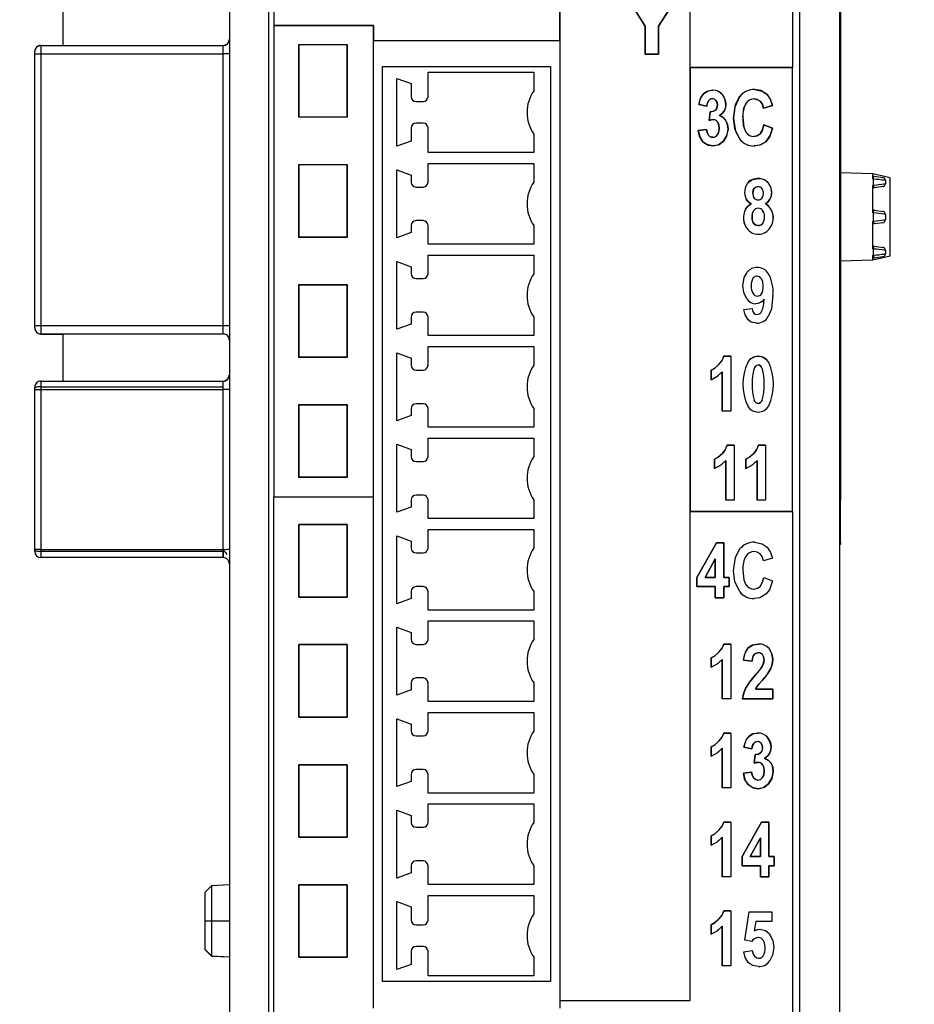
# Model space of a CAD drawing. Header units: millimetres. Extents: x 0 to 1397, y 0 to 1080.
# Tile 5 of 21: x 378 to 471, y 241 to 343. Entities that reach past the tile are written whole.
import ezdxf

# ---------------------------------------------------------------- set-up
doc = ezdxf.new("R2010")
doc.units = ezdxf.units.MM
doc.header["$LTSCALE"] = 5
doc.layers.add('DIMENSIONS', color=140, linetype='Continuous', lineweight=25)
doc.styles.add('SLDTEXTSTYLE0', font='TXT', dxfattribs={"width": 0.7})
doc.dimstyles.new('SLDDIMSTYLE0', dxfattribs={"dimtxt": 10.790039, "dimasz": 16.51, "dimexe": 0, "dimexo": 0.0625, "dimgap": 2.69751, "dimtad": 0, "dimtih": 1, "dimtoh": 1, "dimdec": 1, "dimlfac": 0.4, "dimrnd": 1e-09, "dimzin": 12, "dimdsep": 46, "dimtxsty": 'SLDTEXTSTYLE0', "dimsah": 1, "dimcen": 0.09, "dimadec": 0, "dimazin": 3, "dimtfac": 1, "dimtdec": 1, "dimtofl": 0, "dimtmove": 0, "dimatfit": 3, "dimfxl": 0, "dimfrac": 2, "dimtolj": 1, "dimtzin": 12, "dimarcsym": 0})

# ---------------------------------------------------------------- blocks, each defined once
blk = doc.blocks.new('_D')
at = {"layer": 'DIMENSIONS'}
for p, q in [((450.62, 476.33), (526.71, 476.33)), ((510.83, 476.33), (510.83, 361.16)), ((494.8, 341.59), (491.18, 341.59)), ((491.18, 341.59), (491.18, 324.44)), ((526.87, 341.59), (530.49, 341.59)), ((530.49, 341.59), (530.49, 324.44)), ((491.18, 324.44), (494.8, 324.44)), ((530.49, 324.44), (526.87, 324.44)), ((510.83, 206.85), (510.83, 322.03)), ((450.11, 206.85), (526.71, 206.85))]:
    blk.add_line(p, q, dxfattribs=at)
for points in [[(510.83, 476.33), (508.29, 459.82), (513.37, 459.82)], [(510.83, 206.85), (513.37, 223.36), (508.29, 223.36)]]:
    blk.add_solid(points, dxfattribs=at)
at = {"layer": 'DIMENSIONS', "char_height": 10.583, "attachment_point": 1, "style": 'SLDTEXTSTYLE0'}
for s, insert in [('107.8', (490.31, 357.65)), ('4.24', (494.8, 338.08))]:
    blk.add_mtext(s, dxfattribs=dict(at, insert=insert))
blk = doc.blocks.new('_D_1')
at = {"layer": 'DIMENSIONS'}
for p, q in [((400.43, 469.82), (318.66, 469.82)), ((334.53, 469.82), (334.53, 362.48)), ((318.5, 342.92), (314.88, 342.92)), ((314.88, 342.92), (314.88, 325.77)), ((350.57, 342.92), (354.19, 342.92)), ((354.19, 342.92), (354.19, 325.77)), ((314.88, 325.77), (318.5, 325.77)), ((354.19, 325.77), (350.57, 325.77)), ((334.53, 216.01), (334.53, 323.35)), ((400.43, 216.01), (318.66, 216.01))]:
    blk.add_line(p, q, dxfattribs=at)
for points in [[(334.53, 469.82), (331.99, 453.31), (337.07, 453.31)], [(334.53, 216.01), (337.07, 232.52), (331.99, 232.52)]]:
    blk.add_solid(points, dxfattribs=at)
at = {"layer": 'DIMENSIONS', "char_height": 10.583, "attachment_point": 1, "style": 'SLDTEXTSTYLE0'}
for s, insert in [('101.5', (314.01, 358.97)), ('4.00', (318.5, 339.41))]:
    blk.add_mtext(s, dxfattribs=dict(at, insert=insert))

msp = doc.modelspace()

# ---------------------------------------------------------------- linework, layer by layer
for p, q in [((403.46, 232.11), (403.46, 453.79)), ((458.73, 232.11), (458.73, 453.79)), ((399.35, 452.05), (399.35, 233.78)), ((462.85, 452.05), (462.85, 233.78)), ((433.73, 444.48), (433.73, 241.04)), ((447.32, 241.04), (447.32, 444.48)), ((462.97, 397.05), (462.97, 293.11)), ((447.32, 338.14), (447.32, 395.48)), ((457.96, 395.48), (457.96, 338.14)), ((403.99, 393.47), (403.99, 342.5)), ((442.64, 342.46), (440.09, 346.48)), ((440.09, 346.48), (442.64, 342.46)), ((446.59, 346.48), (444.03, 342.45)), ((444.03, 342.45), (446.59, 346.48)), ((382.07, 340.44), (382.07, 345.32)), ((433.73, 340.96), (433.73, 344.99)), ((403.99, 342.5), (414.35, 342.5)), ((403.99, 342.5), (403.99, 293.47)), ((414.35, 342.5), (403.99, 342.5)), ((414.35, 342.5), (414.35, 340.96)), ((414.35, 340.96), (414.35, 342.5)), ((442.64, 339.54), (442.64, 342.46)), ((442.64, 342.46), (442.64, 339.54)), ((444.03, 342.45), (444.03, 339.54)), ((444.03, 339.54), (444.03, 342.45)), ((379.72, 340.44), (379.72, 340.42)), ((379.72, 340.44), (398.72, 340.44)), ((379.72, 340.42), (379.72, 339.56)), ((379.72, 340.42), (398.72, 340.42)), ((398.72, 340.42), (398.72, 340.44)), ((398.72, 339.56), (398.72, 340.42)), ((406.59, 340.54), (411.63, 340.54)), ((406.59, 340.5), (406.59, 340.54)), ((406.59, 340.5), (406.59, 333)), ((411.63, 340.5), (406.59, 340.5)), ((406.59, 332.96), (406.59, 340.5)), ((411.63, 340.54), (411.63, 333)), ((411.63, 333), (411.63, 340.5)), ((414.35, 340.96), (433.73, 340.96)), ((414.35, 293.47), (414.35, 340.96)), ((379.1, 339.57), (379.1, 339.8)), ((379.1, 311.28), (379.1, 339.57)), ((379.72, 339.56), (379.72, 311.28)), ((379.72, 339.56), (398.72, 339.56)), ((398.72, 311.28), (398.72, 339.56)), ((444.03, 339.54), (442.64, 339.54)), ((442.64, 339.54), (444.03, 339.54)), ((415.28, 243), (415.28, 338.25)), ((415.28, 338.25), (432.78, 338.25)), ((432.78, 338.25), (432.78, 243)), ((420.03, 337.66), (431.03, 337.66)), ((420.03, 335.1), (420.03, 337.66)), ((431.03, 337.66), (431.03, 335.72)), ((447.32, 338.14), (457.96, 338.14)), ((447.32, 338.14), (447.32, 291.94)), ((457.96, 338.14), (447.32, 338.14)), ((457.96, 291.94), (457.96, 338.14)), ((416.78, 337.01), (418.28, 336.46)), ((416.78, 329.94), (416.78, 337.01)), ((418.28, 336.46), (418.28, 335.1)), ((418.78, 334.6), (419.53, 334.6)), ((449.04, 334.12), (448.21, 334.29)), ((448.21, 334.29), (449.04, 334.12)), ((455.88, 334.19), (454.95, 333.92)), ((454.95, 333.92), (455.88, 334.19)), ((449.3, 332.63), (449.39, 333.52)), ((449.39, 333.52), (449.3, 332.63)), ((406.59, 333), (411.63, 333)), ((411.63, 332.96), (406.59, 332.96)), ((411.63, 333), (411.63, 332.96)), ((419.53, 332.35), (418.78, 332.35)), ((454.98, 332.16), (455.89, 331.81)), ((455.89, 331.81), (454.98, 332.16)), ((418.28, 331.85), (418.28, 330.48)), ((420.03, 329.28), (420.03, 331.85)), ((431.03, 331.22), (431.03, 329.28)), ((448.15, 331.58), (449.01, 331.7)), ((449.01, 331.7), (448.15, 331.58)), ((418.28, 330.48), (416.78, 329.94)), ((431.03, 329.28), (420.03, 329.28)), ((406.59, 328.05), (411.63, 328.05)), ((406.59, 328), (406.59, 328.05)), ((406.59, 328), (406.59, 320.51)), ((411.63, 328), (406.59, 328)), ((406.59, 320.46), (406.59, 328)), ((411.63, 328.05), (411.63, 320.51)), ((411.63, 320.51), (411.63, 328)), ((420.03, 326.2), (420.03, 328.14)), ((420.03, 328.14), (431.03, 328.14)), ((431.03, 328.14), (431.03, 326.2)), ((416.78, 320.41), (416.78, 327.48)), ((416.78, 327.48), (418.28, 326.94)), ((418.28, 326.94), (418.28, 326.2)), ((466.31, 327.06), (462.97, 327.19)), ((466.31, 326.54), (466.31, 327.06)), ((468.14, 326.65), (466.31, 327.06)), ((466.39, 326.53), (466.31, 326.54)), ((466.31, 325.9), (466.39, 325.91)), ((466.31, 323.02), (466.31, 325.9)), ((466.39, 326.53), (466.43, 326.82)), ((466.39, 325.91), (466.39, 326.53)), ((466.39, 325.91), (466.43, 325.62)), ((466.49, 326.83), (467.37, 326.7)), ((467.64, 326.39), (467.59, 326.4)), ((467.64, 326.39), (467.64, 326.05)), ((468.14, 318.52), (468.14, 326.65)), ((418.78, 325.7), (419.53, 325.7)), ((466.49, 325.61), (466.43, 325.62)), ((467.37, 325.74), (466.49, 325.61)), ((466.39, 323), (466.31, 323.02)), ((466.39, 323), (466.43, 323.3)), ((466.39, 322.16), (466.39, 323)), ((466.49, 323.3), (467.37, 323.17)), ((467.64, 322.86), (467.59, 322.87)), ((467.64, 322.86), (467.64, 322.3)), ((419.53, 322.2), (418.78, 322.2)), ((466.31, 322.15), (466.39, 322.16)), ((466.31, 319.27), (466.31, 322.15)), ((466.39, 322.16), (466.43, 321.87)), ((466.49, 321.86), (466.43, 321.87)), ((467.37, 321.99), (466.49, 321.86)), ((418.28, 320.96), (416.78, 320.41)), ((418.28, 321.7), (418.28, 320.96)), ((420.03, 319.76), (420.03, 321.7)), ((431.03, 321.7), (431.03, 319.76)), ((406.59, 320.51), (411.63, 320.51)), ((411.63, 320.46), (406.59, 320.46)), ((431.03, 319.76), (420.03, 319.76)), ((466.39, 319.25), (466.31, 319.27)), ((466.39, 319.25), (466.43, 319.55)), ((466.39, 318.6), (466.39, 319.25)), ((466.49, 319.55), (467.37, 319.42)), ((467.64, 319.11), (467.59, 319.12)), ((467.64, 319.11), (467.64, 318.74)), ((416.78, 310.89), (416.78, 317.96)), ((416.78, 317.96), (418.28, 317.41)), ((420.03, 316.67), (420.03, 318.61)), ((420.03, 318.61), (431.03, 318.61)), ((431.03, 318.61), (431.03, 316.67)), ((466.31, 318.1), (462.97, 317.97)), ((466.31, 318.59), (466.39, 318.6)), ((466.31, 318.1), (466.31, 318.59)), ((468.14, 318.52), (466.31, 318.1)), ((466.39, 318.6), (466.43, 318.31)), ((466.49, 318.3), (466.43, 318.31)), ((467.37, 318.43), (466.49, 318.3)), ((418.28, 317.41), (418.28, 316.67)), ((418.78, 316.17), (419.53, 316.17)), ((406.59, 315.55), (411.63, 315.55)), ((406.59, 315.5), (406.59, 315.55)), ((406.59, 315.5), (406.59, 308.01)), ((411.63, 315.5), (406.59, 315.5)), ((406.59, 307.96), (406.59, 315.5)), ((411.63, 315.55), (411.63, 308.01)), ((411.63, 308.01), (411.63, 315.5)), ((419.53, 312.67), (418.78, 312.67)), ((452.9, 312.95), (453.76, 313.07)), ((452.9, 312.95), (453.76, 313.07)), ((418.28, 312.17), (418.28, 311.43)), ((420.03, 310.23), (420.03, 312.17)), ((431.03, 312.17), (431.03, 310.23)), ((379.1, 311.04), (379.1, 311.28)), ((379.72, 311.28), (379.72, 310.42)), ((379.72, 311.28), (398.72, 311.28)), ((398.72, 310.42), (398.72, 311.28)), ((418.28, 311.43), (416.78, 310.89)), ((379.72, 310.42), (398.72, 310.42)), ((379.72, 310.42), (379.72, 310.41)), ((379.72, 310.41), (398.72, 310.41)), ((379.72, 310.41), (379.72, 310.4)), ((379.72, 310.4), (382.07, 310.4)), ((382.07, 305.51), (382.07, 310.41)), ((398.72, 310.41), (398.72, 310.42)), ((431.03, 310.23), (420.03, 310.23)), ((420.03, 307.15), (420.03, 309.09)), ((420.03, 309.09), (431.03, 309.09)), ((431.03, 309.09), (431.03, 307.15)), ((406.59, 308.01), (411.63, 308.01)), ((411.63, 307.96), (406.59, 307.96)), ((411.63, 308.01), (411.63, 307.96)), ((416.78, 308.43), (418.28, 307.89)), ((416.78, 301.36), (416.78, 308.43)), ((418.28, 307.89), (418.28, 307.15)), ((451.54, 308.08), (450.82, 308.08)), ((450.82, 308.08), (451.54, 308.08)), ((451.54, 308.08), (451.54, 302.38)), ((451.54, 308.08), (451.54, 302.38)), ((418.78, 306.65), (419.53, 306.65)), ((449.5, 306.64), (449.5, 305.65)), ((449.5, 305.65), (449.5, 306.64)), ((450.65, 306.48), (450.65, 302.38)), ((450.65, 302.38), (450.65, 306.48)), ((379.72, 305.51), (379.72, 305.49)), ((379.72, 305.51), (398.72, 305.51)), ((379.72, 305.51), (379.72, 304.89)), ((379.72, 305.49), (379.72, 304.63)), ((379.72, 305.49), (398.72, 305.49)), ((398.72, 305.49), (398.72, 305.51)), ((398.72, 304.63), (398.72, 305.49)), ((379.1, 304.64), (379.1, 304.87)), ((379.1, 287.99), (379.1, 304.64)), ((379.1, 287.9), (379.1, 304.61)), ((379.72, 304.89), (379.72, 287.81)), ((379.72, 304.89), (398.72, 304.89)), ((379.72, 304.63), (379.72, 287.99)), ((379.72, 304.63), (398.72, 304.63)), ((398.72, 287.99), (398.72, 304.63)), ((406.59, 303.06), (411.63, 303.06)), ((406.59, 303), (406.59, 303.06)), ((406.59, 295.46), (406.59, 303)), ((411.63, 303), (406.59, 303)), ((406.59, 303), (406.59, 295.52)), ((411.63, 303.06), (411.63, 295.52)), ((411.63, 295.52), (411.63, 303)), ((418.28, 302.65), (418.28, 301.91)), ((419.53, 303.15), (418.78, 303.15)), ((420.03, 300.71), (420.03, 302.65)), ((431.03, 302.65), (431.03, 300.71)), ((451.54, 302.38), (450.65, 302.38)), ((451.54, 302.38), (450.65, 302.38)), ((418.28, 301.91), (416.78, 301.36)), ((431.03, 300.71), (420.03, 300.71)), ((420.03, 297.64), (420.03, 299.57)), ((420.03, 299.57), (431.03, 299.57)), ((431.03, 299.57), (431.03, 297.64)), ((416.78, 298.92), (418.28, 298.38)), ((416.78, 291.85), (416.78, 298.92)), ((418.28, 298.38), (418.28, 297.64)), ((451.18, 298.82), (451.9, 298.82)), ((451.9, 298.82), (451.18, 298.82)), ((451.9, 298.82), (451.9, 293.11)), ((451.9, 298.82), (451.9, 293.11)), ((454.44, 298.82), (455.16, 298.82)), ((455.16, 298.82), (454.44, 298.82)), ((455.16, 298.82), (455.16, 293.11)), ((455.16, 298.82), (455.16, 293.11)), ((449.85, 296.39), (449.85, 297.38)), ((449.85, 297.38), (449.85, 296.39)), ((451.01, 293.11), (451.01, 297.22)), ((451.01, 297.22), (451.01, 293.11)), ((453.12, 296.39), (453.12, 297.38)), ((453.12, 297.38), (453.12, 296.39)), ((454.27, 293.11), (454.27, 297.22)), ((454.27, 297.22), (454.27, 293.11)), ((418.78, 297.14), (419.53, 297.14)), ((406.59, 295.52), (411.63, 295.52)), ((411.63, 295.46), (406.59, 295.46)), ((411.63, 295.52), (411.63, 295.46)), ((403.99, 232.38), (403.99, 293.47)), ((403.99, 293.47), (414.35, 293.47)), ((403.99, 293.47), (414.35, 293.47)), ((414.35, 240.23), (414.35, 293.47)), ((418.28, 293.14), (418.28, 292.39)), ((419.53, 293.64), (418.78, 293.64)), ((420.03, 291.2), (420.03, 293.14)), ((431.03, 293.14), (431.03, 291.2)), ((451.9, 293.11), (451.01, 293.11)), ((451.9, 293.11), (451.01, 293.11)), ((455.16, 293.11), (454.27, 293.11)), ((455.16, 293.11), (454.27, 293.11)), ((462.97, 293.11), (462.85, 293.11)), ((462.97, 288.66), (462.97, 293.11)), ((418.28, 292.39), (416.78, 291.85)), ((431.03, 291.2), (420.03, 291.2)), ((447.32, 241.04), (447.32, 291.94)), ((457.96, 291.94), (447.32, 291.94)), ((447.32, 291.94), (457.96, 291.94)), ((457.96, 291.94), (457.96, 232.38)), ((406.59, 290.56), (411.63, 290.56)), ((406.59, 283.02), (406.59, 290.56)), ((406.59, 290.56), (406.59, 283.02)), ((411.63, 290.56), (406.59, 290.56)), ((411.63, 290.56), (411.63, 283.02)), ((411.63, 283.02), (411.63, 290.56)), ((420.03, 290.05), (431.03, 290.05)), ((420.03, 288.11), (420.03, 290.05)), ((431.03, 290.05), (431.03, 288.11)), ((416.78, 282.32), (416.78, 289.4)), ((416.78, 289.4), (418.28, 288.85)), ((379.72, 287.99), (379.1, 287.99)), ((379.72, 287.99), (398.72, 287.99)), ((398.72, 287.99), (398.72, 287.13)), ((418.28, 288.85), (418.28, 288.11)), ((448.02, 285.06), (450.04, 288.66)), ((450.04, 288.66), (448.02, 285.06)), ((450.04, 288.66), (450.8, 288.66)), ((450.8, 288.66), (450.04, 288.66)), ((450.8, 288.66), (450.8, 285.06)), ((450.8, 285.06), (450.8, 288.66)), ((462.85, 288.66), (462.97, 288.66)), ((462.85, 288.41), (462.97, 288.54)), ((462.97, 288.66), (462.97, 288.54)), ((379.72, 287.81), (398.72, 287.81)), ((379.72, 287.81), (379.72, 287.13)), ((398.72, 287.13), (379.72, 287.13)), ((398.72, 287.13), (398.72, 287.81)), ((418.78, 287.61), (419.53, 287.61)), ((448.86, 285.06), (449.93, 287)), ((449.93, 287), (448.86, 285.06)), ((449.93, 287), (449.93, 285.06)), ((449.93, 285.06), (449.93, 287)), ((455.88, 287.08), (454.95, 286.81)), ((455.88, 287.08), (454.95, 286.81)), ((448.02, 284.11), (448.02, 285.06)), ((448.02, 285.06), (448.02, 284.11)), ((449.93, 285.06), (448.86, 285.06)), ((448.86, 285.06), (449.93, 285.06)), ((450.8, 285.06), (451.37, 285.06)), ((451.37, 285.06), (450.8, 285.06)), ((451.37, 285.06), (451.37, 284.11)), ((451.37, 284.11), (451.37, 285.06)), ((454.98, 285.05), (455.89, 284.7)), ((454.98, 285.05), (455.89, 284.7)), ((419.53, 284.11), (418.78, 284.11)), ((449.93, 284.11), (448.02, 284.11)), ((448.02, 284.11), (449.93, 284.11)), ((449.93, 282.96), (449.93, 284.11)), ((449.93, 284.11), (449.93, 282.96)), ((450.8, 284.11), (450.8, 282.96)), ((451.37, 284.11), (450.8, 284.11)), ((450.8, 284.11), (451.37, 284.11)), ((450.8, 282.96), (450.8, 284.11)), ((411.63, 283.02), (406.59, 283.02)), ((406.59, 283.02), (411.63, 283.02)), ((418.28, 282.87), (416.78, 282.32)), ((418.28, 283.61), (418.28, 282.87)), ((420.03, 281.67), (420.03, 283.61)), ((431.03, 283.61), (431.03, 281.67)), ((450.8, 282.96), (449.93, 282.96)), ((449.93, 282.96), (450.8, 282.96)), ((431.03, 281.67), (420.03, 281.67)), ((416.78, 279.88), (418.28, 279.34)), ((416.78, 272.81), (416.78, 279.88)), ((420.03, 278.6), (420.03, 280.54)), ((420.03, 280.54), (431.03, 280.54)), ((431.03, 280.54), (431.03, 278.6)), ((418.28, 279.34), (418.28, 278.6)), ((406.59, 278.07), (411.63, 278.07)), ((406.59, 270.53), (406.59, 278.07)), ((406.59, 278.07), (406.59, 270.53)), ((411.63, 278.07), (406.59, 278.07)), ((411.63, 278.07), (411.63, 270.53)), ((411.63, 270.53), (411.63, 278.07)), ((418.78, 278.1), (419.53, 278.1)), ((450.82, 278.13), (451.54, 278.13)), ((451.54, 278.13), (450.82, 278.13)), ((451.54, 278.13), (451.54, 272.43)), ((451.54, 278.13), (451.54, 272.43)), ((449.5, 275.71), (449.5, 276.7)), ((449.5, 276.7), (449.5, 275.71)), ((450.65, 272.43), (450.65, 276.54)), ((450.65, 276.54), (450.65, 272.43)), ((453.76, 276.34), (452.87, 276.45)), ((452.87, 276.45), (453.76, 276.34)), ((418.28, 274.1), (418.28, 273.36)), ((419.53, 274.6), (418.78, 274.6)), ((420.03, 272.16), (420.03, 274.1)), ((431.03, 274.1), (431.03, 272.16)), ((418.28, 273.36), (416.78, 272.81)), ((454.12, 273.44), (455.9, 273.44)), ((455.9, 273.44), (454.12, 273.44)), ((455.9, 273.44), (455.9, 272.43)), ((455.9, 272.43), (455.9, 273.44)), ((431.03, 272.16), (420.03, 272.16)), ((451.54, 272.43), (450.65, 272.43)), ((451.54, 272.43), (450.65, 272.43)), ((455.9, 272.43), (452.76, 272.43)), ((452.76, 272.43), (455.9, 272.43)), ((420.03, 271.01), (431.03, 271.01)), ((420.03, 269.07), (420.03, 271.01)), ((431.03, 271.01), (431.03, 269.07)), ((411.63, 270.53), (406.59, 270.53)), ((406.59, 270.53), (411.63, 270.53)), ((416.78, 263.29), (416.78, 270.36)), ((416.78, 270.36), (418.28, 269.81)), ((418.28, 269.81), (418.28, 269.07)), ((418.78, 268.57), (419.53, 268.57)), ((450.82, 268.87), (451.54, 268.87)), ((451.54, 268.87), (450.82, 268.87)), ((451.54, 268.87), (451.54, 263.17)), ((451.54, 268.87), (451.54, 263.17)), ((449.5, 266.45), (449.5, 267.44)), ((449.5, 267.44), (449.5, 266.45)), ((450.65, 263.17), (450.65, 267.28)), ((450.65, 267.28), (450.65, 263.17)), ((453.74, 267.22), (452.91, 267.39)), ((452.91, 267.39), (453.74, 267.22)), ((453.99, 265.73), (454.09, 266.62)), ((454.09, 266.62), (453.99, 265.73)), ((406.59, 265.57), (411.63, 265.57)), ((406.59, 258.03), (406.59, 265.57)), ((406.59, 265.57), (406.59, 258.03)), ((411.63, 265.57), (406.59, 265.57)), ((411.63, 265.57), (411.63, 258.03)), ((411.63, 258.03), (411.63, 265.57)), ((418.28, 264.57), (418.28, 263.83)), ((419.53, 265.07), (418.78, 265.07)), ((420.03, 262.63), (420.03, 264.57)), ((431.03, 264.57), (431.03, 262.63)), ((452.85, 264.68), (453.71, 264.8)), ((453.71, 264.8), (452.85, 264.68)), ((418.28, 263.83), (416.78, 263.29)), ((431.03, 262.63), (420.03, 262.63)), ((451.54, 263.17), (450.65, 263.17)), ((451.54, 263.17), (450.65, 263.17)), ((420.03, 261.5), (431.03, 261.5)), ((420.03, 259.56), (420.03, 261.5)), ((431.03, 261.5), (431.03, 259.56)), ((416.78, 253.77), (416.78, 260.85)), ((416.78, 260.85), (418.28, 260.3)), ((418.28, 260.3), (418.28, 259.56)), ((450.82, 259.61), (451.54, 259.61)), ((451.54, 259.61), (450.82, 259.61)), ((451.54, 259.61), (451.54, 253.91)), ((451.54, 259.61), (451.54, 253.91)), ((452.72, 256.01), (454.74, 259.61)), ((454.74, 259.61), (452.72, 256.01)), ((454.74, 259.61), (455.49, 259.61)), ((455.49, 259.61), (454.74, 259.61)), ((455.49, 259.61), (455.49, 256.01)), ((455.49, 256.01), (455.49, 259.61)), ((418.78, 259.06), (419.53, 259.06)), ((411.63, 258.03), (406.59, 258.03)), ((406.59, 258.03), (411.63, 258.03)), ((449.5, 257.19), (449.5, 258.18)), ((449.5, 258.18), (449.5, 257.19)), ((450.65, 253.91), (450.65, 258.02)), ((450.65, 258.02), (450.65, 253.91)), ((453.56, 256.01), (454.63, 257.95)), ((454.63, 257.95), (453.56, 256.01)), ((454.63, 257.95), (454.63, 256.01)), ((454.63, 256.01), (454.63, 257.95)), ((419.53, 255.56), (418.78, 255.56)), ((452.72, 255.06), (452.72, 256.01)), ((452.72, 256.01), (452.72, 255.06)), ((454.63, 256.01), (453.56, 256.01)), ((453.56, 256.01), (454.63, 256.01)), ((455.49, 256.01), (456.07, 256.01)), ((456.07, 256.01), (455.49, 256.01)), ((456.07, 256.01), (456.07, 255.06)), ((456.07, 255.06), (456.07, 256.01)), ((418.28, 254.32), (416.78, 253.77)), ((418.28, 255.06), (418.28, 254.32)), ((420.03, 253.12), (420.03, 255.06)), ((431.03, 255.06), (431.03, 253.12)), ((454.63, 255.06), (452.72, 255.06)), ((452.72, 255.06), (454.63, 255.06)), ((454.63, 253.91), (454.63, 255.06)), ((454.63, 255.06), (454.63, 253.91)), ((455.49, 255.06), (455.49, 253.91)), ((456.07, 255.06), (455.49, 255.06)), ((455.49, 255.06), (456.07, 255.06)), ((455.49, 253.91), (455.49, 255.06)), ((451.54, 253.91), (450.65, 253.91)), ((451.54, 253.91), (450.65, 253.91)), ((455.49, 253.91), (454.63, 253.91)), ((454.63, 253.91), (455.49, 253.91)), ((397.51, 252.97), (396.85, 252.31)), ((397.51, 252.96), (396.85, 252.3)), ((396.85, 252.3), (396.85, 252.31)), ((396.85, 249.32), (396.85, 252.3)), ((399.35, 253.07), (397.51, 252.97)), ((399.35, 253.06), (397.51, 252.96)), ((397.51, 252.97), (397.51, 252.96)), ((397.51, 252.96), (397.51, 249.32)), ((406.59, 253.08), (411.63, 253.08)), ((406.59, 245.54), (406.59, 253.08)), ((411.63, 253.08), (406.59, 253.08)), ((406.59, 253.08), (406.59, 245.54)), ((411.63, 253.08), (411.63, 245.54)), ((411.63, 245.54), (411.63, 253.08)), ((431.03, 253.12), (420.03, 253.12)), ((416.78, 251.32), (418.28, 250.78)), ((416.78, 244.25), (416.78, 251.32)), ((420.03, 251.97), (431.03, 251.97)), ((420.03, 249.41), (420.03, 251.97)), ((431.03, 251.97), (431.03, 250.04)), ((418.28, 250.78), (418.28, 249.41)), ((450.82, 250.35), (451.54, 250.35)), ((451.54, 250.35), (450.82, 250.35)), ((451.54, 250.35), (451.54, 244.65)), ((451.54, 250.35), (451.54, 244.65)), ((453, 247.3), (453.45, 250.26)), ((453, 247.3), (453.45, 250.26)), ((453.45, 250.26), (455.81, 250.26)), ((453.45, 250.26), (455.81, 250.26)), ((455.81, 250.26), (455.81, 249.24)), ((455.81, 250.26), (455.81, 249.24)), ((396.85, 249.32), (397.51, 249.32)), ((396.85, 246.33), (396.85, 249.32)), ((397.51, 249.32), (397.51, 245.67)), ((397.51, 249.32), (399.35, 249.32)), ((454.14, 249.24), (453.99, 248.27)), ((454.14, 249.24), (453.99, 248.27)), ((455.81, 249.24), (454.14, 249.24)), ((455.81, 249.24), (454.14, 249.24)), ((418.78, 248.91), (419.53, 248.91)), ((449.5, 247.93), (449.5, 248.92)), ((449.5, 248.92), (449.5, 247.93)), ((450.65, 244.65), (450.65, 248.76)), ((450.65, 248.76), (450.65, 244.65)), ((453.72, 247.17), (453, 247.3)), ((453.72, 247.17), (453, 247.3)), ((396.85, 246.33), (397.51, 245.67)), ((396.85, 246.32), (396.85, 246.33)), ((396.85, 246.32), (397.51, 245.66)), ((418.28, 246.16), (418.28, 244.79)), ((419.53, 246.66), (418.78, 246.66)), ((420.03, 243.6), (420.03, 246.16)), ((452.89, 246.11), (453.78, 246.23)), ((452.89, 246.11), (453.78, 246.23)), ((397.51, 245.67), (399.35, 245.57)), ((397.51, 245.67), (397.51, 245.66)), ((397.51, 245.66), (399.35, 245.57)), ((411.63, 245.54), (406.59, 245.54)), ((406.59, 245.54), (411.63, 245.54)), ((431.03, 245.54), (431.03, 243.6)), ((418.28, 244.79), (416.78, 244.25)), ((451.54, 244.65), (450.65, 244.65)), ((451.54, 244.65), (450.65, 244.65)), ((432.78, 243), (415.28, 243)), ((431.03, 243.6), (420.03, 243.6)), ((433.73, 241.04), (447.32, 241.04)), ((433.73, 241.04), (433.73, 240.23)), ((433.73, 241.04), (447.32, 241.04))]:
    msp.add_line(p, q)
at = {"flags": 128}
for points in [[(448.21, 334.29), (448.43, 335.03), (448.72, 335.42)], [(448.72, 335.42), (449.19, 335.71), (449.65, 335.77)], [(449.65, 335.77), (449.08, 335.66), (448.72, 335.42)], [(450.67, 335.32), (450.97, 334.78), (451.04, 334.32)], [(451.04, 334.32), (450.92, 334.9), (450.67, 335.32)], [(451.83, 332.86), (452.04, 334.29), (452.49, 335.14)], [(452.49, 335.14), (451.96, 334.02), (451.83, 332.86)], [(454.02, 335.85), (454.82, 335.68), (455.33, 335.32)], [(455.33, 335.32), (454.66, 335.75), (454.02, 335.85)], [(455.33, 335.32), (455.69, 334.78), (455.88, 334.19)], [(455.88, 334.19), (455.63, 334.91), (455.33, 335.32)], [(449.24, 334.69), (449.09, 334.41), (449.04, 334.12)], [(449.04, 334.12), (449.12, 334.48), (449.24, 334.69)], [(450.14, 334.25), (450.08, 333.91), (449.94, 333.71)], [(450.14, 334.25), (450.1, 334.54), (450, 334.71)], [(450, 334.71), (450.11, 334.49), (450.14, 334.25)], [(451.04, 334.32), (450.99, 333.93), (450.87, 333.65)], [(450.87, 333.65), (451.01, 334.01), (451.04, 334.32)], [(452.8, 332.94), (452.91, 333.91), (453.13, 334.42)], [(454.6, 334.62), (454.27, 334.82), (453.97, 334.87)], [(453.97, 334.87), (454.35, 334.79), (454.6, 334.62)], [(454.95, 333.92), (454.8, 334.37), (454.6, 334.62)], [(454.6, 334.62), (454.84, 334.28), (454.95, 333.92)], [(449.39, 333.52), (449.74, 333.58), (449.94, 333.71)], [(449.94, 333.71), (449.67, 333.55), (449.39, 333.52)], [(450.87, 333.65), (450.63, 333.34), (450.37, 333.13)], [(450.37, 333.13), (450.69, 333.4), (450.87, 333.65)], [(450.37, 333.13), (450.76, 332.93), (451, 332.67)], [(451, 332.67), (450.68, 332.99), (450.37, 333.13)], [(449.7, 332.72), (449.49, 332.69), (449.3, 332.63)], [(449.3, 332.63), (449.54, 332.7), (449.7, 332.72)], [(450.33, 331.83), (450.27, 332.24), (450.15, 332.48)], [(450.15, 332.48), (450.3, 332.16), (450.33, 331.83)], [(451, 332.67), (451.2, 332.21), (451.25, 331.77)], [(451.25, 331.77), (451.17, 332.32), (451, 332.67)], [(452.49, 330.68), (451.96, 331.76), (451.83, 332.86)], [(451.83, 332.86), (452.04, 331.5), (452.49, 330.68)], [(452.8, 332.94), (452.9, 331.93), (453.12, 331.41)], [(454.59, 331.24), (454.85, 331.67), (454.98, 332.16)], [(454.98, 332.16), (454.8, 331.56), (454.59, 331.24)], [(448.64, 330.4), (448.28, 330.98), (448.15, 331.58)], [(448.15, 331.58), (448.34, 330.84), (448.64, 330.4)], [(449.01, 331.7), (449.1, 331.31), (449.23, 331.09)], [(449.23, 331.09), (449.07, 331.39), (449.01, 331.7)], [(449.67, 330.88), (449.41, 330.94), (449.23, 331.09)], [(450.14, 331.13), (450.29, 331.47), (450.33, 331.83)], [(450.33, 331.83), (450.27, 331.39), (450.14, 331.13)], [(451.25, 331.77), (451.1, 330.99), (450.79, 330.49)], [(450.79, 330.49), (451.16, 331.14), (451.25, 331.77)], [(453.95, 330.96), (454.33, 331.05), (454.59, 331.24)], [(454.59, 331.24), (454.25, 331.01), (453.95, 330.96)], [(455.89, 331.81), (455.56, 330.9), (455.18, 330.41)], [(455.18, 330.41), (455.65, 331.07), (455.89, 331.81)], [(449.68, 329.98), (449.05, 330.11), (448.64, 330.4)], [(448.64, 330.4), (449.18, 330.06), (449.68, 329.98)], [(450.79, 330.49), (450.21, 330.07), (449.68, 329.98)], [(449.68, 329.98), (450.34, 330.14), (450.79, 330.49)], [(455.18, 330.41), (454.56, 330.06), (453.96, 329.98)], [(453.96, 329.98), (454.7, 330.11), (455.18, 330.41)], [(453.37, 326.2), (453.81, 326.5), (454.39, 326.6), (454.81, 326.55), (455.15, 326.41), (455.43, 326.17), (455.69, 325.7), (455.78, 325.14), (455.74, 324.76), (455.61, 324.43)], [(467.59, 326.4), (467.55, 326.4), (467.43, 326.41), (467.27, 326.43), (466.94, 326.47), (466.69, 326.5), (466.39, 326.53)], [(466.39, 325.91), (466.69, 325.94), (466.94, 325.97), (467.27, 326.01), (467.43, 326.03), (467.55, 326.04), (467.64, 326.05)], [(466.43, 326.82), (466.46, 326.83), (466.49, 326.83)], [(453.83, 325.06), (453.88, 325.37), (453.99, 325.55)], [(453.99, 325.55), (453.86, 325.31), (453.83, 325.06)], [(453.83, 325.06), (453.88, 324.74), (453.99, 324.55)], [(453.65, 323.96), (453.28, 323.69), (453.07, 323.4)], [(453.07, 323.4), (453.35, 323.76), (453.65, 323.96)], [(453.15, 324.43), (453.39, 324.14), (453.65, 323.96)], [(453.65, 323.96), (453.33, 324.19), (453.15, 324.43)], [(455.14, 323.96), (455.44, 324.19), (455.61, 324.43)], [(455.61, 324.43), (455.38, 324.13), (455.14, 323.96)], [(453.75, 322.63), (453.8, 323.02), (453.93, 323.26)], [(453.93, 323.26), (453.78, 322.94), (453.75, 322.63)], [(467.59, 322.87), (467.55, 322.87), (467.43, 322.89), (467.27, 322.9), (466.94, 322.94), (466.69, 322.97), (466.39, 323)], [(466.43, 323.3), (466.46, 323.31), (466.49, 323.3)], [(454.86, 321.91), (454.71, 321.77), (454.54, 321.69), (454.34, 321.68), (454.15, 321.74), (453.99, 321.86), (453.85, 322.06), (453.77, 322.31), (453.75, 322.63)], [(453.75, 322.63), (453.77, 322.31), (453.85, 322.06), (453.99, 321.86), (454.15, 321.74), (454.34, 321.68), (454.54, 321.69), (454.71, 321.77), (454.86, 321.91)], [(466.39, 322.16), (466.69, 322.19), (466.94, 322.22), (467.27, 322.26), (467.43, 322.28), (467.55, 322.29), (467.64, 322.3)], [(411.63, 320.51), (411.63, 320.48), (411.63, 320.46)], [(467.59, 319.12), (467.55, 319.12), (467.43, 319.14), (467.27, 319.15), (466.94, 319.19), (466.69, 319.22), (466.39, 319.25)], [(466.39, 318.6), (466.69, 318.63), (466.94, 318.66), (467.27, 318.7), (467.43, 318.72), (467.55, 318.73), (467.64, 318.74)], [(466.43, 319.55), (466.46, 319.56), (466.49, 319.55)], [(452.81, 315.41), (452.94, 316.29), (453.24, 316.82)], [(452.81, 315.41), (452.94, 316.29), (453.24, 316.82)], [(454.92, 315.33), (454.86, 315.85), (454.72, 316.15)], [(454.92, 315.33), (454.86, 315.85), (454.72, 316.15)], [(453.22, 314.06), (452.89, 314.73), (452.81, 315.41)], [(453.22, 314.06), (452.89, 314.73), (452.81, 315.41)], [(454.62, 313.67), (454.37, 313.58), (454.16, 313.55)], [(454.62, 313.67), (454.37, 313.58), (454.16, 313.55)], [(455, 314.03), (454.8, 313.8), (454.62, 313.67)], [(455, 314.03), (454.8, 313.8), (454.62, 313.67)], [(455.92, 314.47), (455.77, 313), (455.44, 312.22)], [(455.92, 314.47), (455.77, 313), (455.44, 312.22)], [(453.34, 311.89), (453.03, 312.39), (452.9, 312.95)], [(453.34, 311.89), (453.03, 312.39), (452.9, 312.95)], [(453.76, 313.07), (453.8, 312.86), (453.86, 312.69), (453.95, 312.56), (454.09, 312.47), (454.26, 312.44)], [(453.76, 313.07), (453.8, 312.86), (453.86, 312.69), (453.95, 312.56), (454.09, 312.47), (454.26, 312.44)], [(454.21, 311.54), (453.67, 311.65), (453.34, 311.89)], [(454.21, 311.54), (453.67, 311.65), (453.34, 311.89)], [(379.1, 311.28), (379.11, 311.28), (379.14, 311.28), (379.2, 311.28), (379.28, 311.28), (379.37, 311.28), (379.48, 311.28), (379.6, 311.28), (379.72, 311.28)], [(450.82, 308.08), (450.57, 307.55), (450.27, 307.18)], [(450.27, 307.18), (450.64, 307.65), (450.82, 308.08)], [(450.27, 307.18), (449.83, 306.82), (449.5, 306.64)], [(449.5, 306.64), (449.92, 306.89), (450.27, 307.18)], [(449.5, 305.65), (450.18, 306.04), (450.65, 306.48)], [(450.65, 306.48), (450.04, 305.94), (449.5, 305.65)], [(454.81, 303.53), (454.73, 303.38), (454.63, 303.27), (454.52, 303.2), (454.39, 303.18), (454.27, 303.2), (454.15, 303.27), (454.05, 303.38), (453.97, 303.53)], [(453.97, 303.53), (454.05, 303.38), (454.15, 303.27), (454.27, 303.2), (454.39, 303.18), (454.52, 303.2), (454.63, 303.27), (454.73, 303.38), (454.81, 303.53)], [(450.63, 297.92), (451, 298.39), (451.18, 298.82)], [(451.18, 298.82), (450.93, 298.29), (450.63, 297.92)], [(453.89, 297.92), (454.26, 298.39), (454.44, 298.82)], [(454.44, 298.82), (454.19, 298.29), (453.89, 297.92)], [(449.85, 297.38), (450.28, 297.63), (450.63, 297.92)], [(450.63, 297.92), (450.19, 297.56), (449.85, 297.38)], [(451.01, 297.22), (450.4, 296.68), (449.85, 296.39)], [(449.85, 296.39), (450.54, 296.78), (451.01, 297.22)], [(453.12, 297.38), (453.54, 297.63), (453.89, 297.92)], [(453.89, 297.92), (453.45, 297.56), (453.12, 297.38)], [(454.27, 297.22), (453.66, 296.68), (453.12, 296.39)], [(453.12, 296.39), (453.8, 296.78), (454.27, 297.22)], [(451.83, 285.75), (452.04, 287.18), (452.49, 288.03)], [(451.83, 285.75), (452.04, 287.18), (452.49, 288.03)], [(454.02, 288.74), (454.82, 288.57), (455.33, 288.21)], [(454.02, 288.74), (454.82, 288.57), (455.33, 288.21)], [(455.33, 288.21), (455.69, 287.67), (455.88, 287.08)], [(455.33, 288.21), (455.69, 287.67), (455.88, 287.08)], [(379.1, 287.75), (379.1, 287.78), (379.1, 287.84), (379.1, 287.91), (379.1, 287.95)], [(398.72, 287.81), (398.76, 287.8), (398.8, 287.79), (398.98, 287.63), (399.1, 287.46)], [(454.6, 287.51), (454.27, 287.71), (453.97, 287.76)], [(454.6, 287.51), (454.27, 287.71), (453.97, 287.76)], [(454.95, 286.81), (454.8, 287.26), (454.6, 287.51)], [(454.95, 286.81), (454.8, 287.26), (454.6, 287.51)], [(452.49, 283.57), (451.96, 284.65), (451.83, 285.75)], [(452.49, 283.57), (451.96, 284.65), (451.83, 285.75)], [(452.8, 285.83), (452.9, 284.82), (453.12, 284.3)], [(452.8, 285.83), (452.9, 284.82), (453.12, 284.3)], [(454.59, 284.13), (454.85, 284.57), (454.98, 285.05)], [(454.59, 284.13), (454.85, 284.57), (454.98, 285.05)], [(453.95, 283.85), (454.33, 283.94), (454.59, 284.13)], [(453.95, 283.85), (454.33, 283.94), (454.59, 284.13)], [(455.89, 284.7), (455.56, 283.79), (455.18, 283.31)], [(455.89, 284.7), (455.56, 283.79), (455.18, 283.31)], [(455.18, 283.31), (454.56, 282.95), (453.96, 282.87)], [(455.18, 283.31), (454.56, 282.95), (453.96, 282.87)], [(450.27, 277.24), (450.64, 277.71), (450.82, 278.13)], [(450.82, 278.13), (450.57, 277.6), (450.27, 277.24)], [(452.87, 276.45), (453.06, 277.28), (453.35, 277.73)], [(453.35, 277.73), (453.88, 278.06), (454.42, 278.13)], [(454.42, 278.13), (453.76, 278.01), (453.35, 277.73)], [(449.5, 276.7), (449.92, 276.94), (450.27, 277.24)], [(450.27, 277.24), (449.83, 276.88), (449.5, 276.7)], [(454.4, 277.23), (454.19, 277.2), (454.03, 277.11), (453.9, 276.95), (453.8, 276.69), (453.76, 276.34)], [(453.76, 276.34), (453.79, 276.64), (453.87, 276.88), (453.98, 277.06), (454.16, 277.19), (454.4, 277.23)], [(454.83, 277.04), (454.61, 277.19), (454.4, 277.23)], [(455, 276.48), (454.95, 276.84), (454.83, 277.04)], [(455.52, 277.66), (455.82, 277.08), (455.9, 276.57)], [(455.9, 276.57), (455.78, 277.21), (455.52, 277.66)], [(450.65, 276.54), (450.04, 276), (449.5, 275.71)], [(449.5, 275.71), (450.18, 276.1), (450.65, 276.54)], [(454.07, 274.88), (454.59, 275.5), (454.8, 275.79)], [(454.8, 275.79), (454.5, 275.39), (454.07, 274.88)], [(454.8, 275.79), (454.96, 276.17), (455, 276.48)], [(455, 276.48), (454.94, 276.09), (454.8, 275.79)], [(455.8, 275.89), (455.66, 275.52), (455.51, 275.23)], [(455.51, 275.23), (455.7, 275.6), (455.8, 275.89)], [(455.9, 276.57), (455.87, 276.18), (455.8, 275.89)], [(455.8, 275.89), (455.88, 276.26), (455.9, 276.57)], [(453.07, 273.52), (453.51, 274.2), (454.07, 274.88)], [(454.07, 274.88), (453.39, 274.04), (453.07, 273.52)], [(455.51, 275.23), (455.2, 274.8), (454.85, 274.39)], [(454.85, 274.39), (455.28, 274.91), (455.51, 275.23)], [(454.3, 273.75), (454.19, 273.58), (454.12, 273.44)], [(454.12, 273.44), (454.21, 273.61), (454.3, 273.75)], [(454.85, 274.39), (454.47, 273.95), (454.3, 273.75)], [(454.3, 273.75), (454.53, 274.02), (454.85, 274.39)], [(452.76, 272.43), (452.89, 273.06), (453.07, 273.52)], [(453.07, 273.52), (452.85, 272.93), (452.76, 272.43)], [(450.27, 267.98), (450.64, 268.45), (450.82, 268.87)], [(450.82, 268.87), (450.57, 268.34), (450.27, 267.98)], [(452.91, 267.39), (453.13, 268.13), (453.41, 268.52)], [(453.41, 268.52), (453.89, 268.81), (454.35, 268.87)], [(454.35, 268.87), (453.78, 268.76), (453.41, 268.52)], [(449.5, 267.44), (449.92, 267.68), (450.27, 267.98)], [(450.27, 267.98), (449.83, 267.62), (449.5, 267.44)], [(453.93, 267.79), (453.79, 267.51), (453.74, 267.22)], [(453.74, 267.22), (453.81, 267.58), (453.93, 267.79)], [(454.69, 267.81), (454.51, 267.95), (454.32, 267.98)], [(454.84, 267.35), (454.79, 267.64), (454.69, 267.81)], [(454.69, 267.81), (454.81, 267.59), (454.84, 267.35)], [(455.36, 268.42), (455.66, 267.88), (455.74, 267.42)], [(455.74, 267.42), (455.62, 268), (455.36, 268.42)], [(450.65, 267.28), (450.04, 266.74), (449.5, 266.45)], [(449.5, 266.45), (450.18, 266.84), (450.65, 267.28)], [(454.09, 266.62), (454.43, 266.68), (454.64, 266.81)], [(454.64, 266.81), (454.37, 266.65), (454.09, 266.62)], [(454.84, 267.35), (454.78, 267.01), (454.64, 266.81)], [(455.57, 266.75), (455.33, 266.44), (455.06, 266.23)], [(455.06, 266.23), (455.39, 266.5), (455.57, 266.75)], [(455.74, 267.42), (455.68, 267.03), (455.57, 266.75)], [(455.57, 266.75), (455.7, 267.11), (455.74, 267.42)], [(454.4, 265.82), (454.19, 265.79), (453.99, 265.73)], [(453.99, 265.73), (454.24, 265.8), (454.4, 265.82)], [(455.03, 264.93), (454.97, 265.34), (454.84, 265.58)], [(454.84, 265.58), (454.99, 265.26), (455.03, 264.93)], [(455.06, 266.23), (455.46, 266.03), (455.7, 265.77)], [(455.7, 265.77), (455.38, 266.09), (455.06, 266.23)], [(455.7, 265.77), (455.9, 265.31), (455.95, 264.87)], [(455.95, 264.87), (455.87, 265.42), (455.7, 265.77)], [(453.34, 263.51), (452.98, 264.08), (452.85, 264.68)], [(452.85, 264.68), (453.04, 263.94), (453.34, 263.51)], [(453.71, 264.8), (453.8, 264.41), (453.93, 264.19)], [(453.93, 264.19), (453.77, 264.49), (453.71, 264.8)], [(454.84, 264.23), (454.99, 264.57), (455.03, 264.93)], [(455.03, 264.93), (454.97, 264.49), (454.84, 264.23)], [(455.95, 264.87), (455.8, 264.09), (455.48, 263.59)], [(455.48, 263.59), (455.86, 264.24), (455.95, 264.87)], [(454.38, 263.08), (453.75, 263.21), (453.34, 263.51)], [(453.34, 263.51), (453.88, 263.16), (454.38, 263.08)], [(454.37, 263.98), (454.11, 264.05), (453.93, 264.19)], [(455.48, 263.59), (454.91, 263.17), (454.38, 263.08)], [(454.38, 263.08), (455.04, 263.24), (455.48, 263.59)], [(450.27, 258.72), (450.64, 259.19), (450.82, 259.61)], [(450.82, 259.61), (450.57, 259.08), (450.27, 258.72)], [(449.5, 258.18), (449.92, 258.42), (450.27, 258.72)], [(450.27, 258.72), (449.83, 258.36), (449.5, 258.18)], [(450.65, 258.02), (450.04, 257.48), (449.5, 257.19)], [(449.5, 257.19), (450.18, 257.58), (450.65, 258.02)], [(450.27, 249.46), (450.64, 249.93), (450.82, 250.35)], [(450.82, 250.35), (450.57, 249.82), (450.27, 249.46)], [(449.5, 248.92), (449.92, 249.16), (450.27, 249.46)], [(450.27, 249.46), (449.83, 249.1), (449.5, 248.92)], [(450.65, 248.76), (450.04, 248.22), (449.5, 247.93)], [(449.5, 247.93), (450.18, 248.32), (450.65, 248.76)], [(453.99, 248.27), (454.33, 248.42), (454.6, 248.45)], [(453.99, 248.27), (454.33, 248.42), (454.6, 248.45)], [(454.6, 248.45), (455.17, 248.32), (455.54, 248.02)], [(454.6, 248.45), (455.17, 248.32), (455.54, 248.02)], [(455.54, 248.02), (455.93, 247.29), (456.02, 246.56)], [(455.54, 248.02), (455.93, 247.29), (456.02, 246.56)], [(455.11, 246.54), (455.05, 247.05), (454.91, 247.33)], [(455.11, 246.54), (455.05, 247.05), (454.91, 247.33)], [(453.39, 244.96), (453.03, 245.52), (452.89, 246.11)], [(453.39, 244.96), (453.03, 245.52), (452.89, 246.11)], [(453.78, 246.23), (453.87, 245.86), (454.01, 245.64)], [(453.78, 246.23), (453.87, 245.86), (454.01, 245.64)], [(456.02, 246.56), (455.89, 245.76), (455.61, 245.18)], [(456.02, 246.56), (455.89, 245.76), (455.61, 245.18)], [(454.43, 244.56), (453.8, 244.68), (453.39, 244.96)], [(454.43, 244.56), (453.8, 244.68), (453.39, 244.96)], [(454.01, 245.64), (454.24, 245.47), (454.44, 245.43)], [(454.01, 245.64), (454.24, 245.47), (454.44, 245.43)]]:
    msp.add_lwpolyline(points, dxfattribs=at)
for centre, radius, start, end in [((379.72, 339.81), 0.625, 90.0003, 180.0006), ((379.72, 339.8), 0.625, 89.9994, 179.9985), ((398.72, 341.06), 0.625, 269.9999, 359.9998), ((398.72, 341.05), 0.625, 269.9986, 359.9986), ((379.56, 370.6), 31.03, 269.1346, 270.2885), ((398.88, 308.53), 31.03, 89.1345, 90.2885), ((434.3, 333.47), 3.97, 145.437, 180), ((450.1, 334.13), 1.89, 137.0107, 175.2465), ((449.7, 334.52), 1.26, 39.7564, 91.9567), ((449.7, 334.53), 1.24, 39.3979, 92.3153), ((453.96, 333.99), 1.86, 87.9579, 141.9472), ((453.96, 333.97), 1.88, 88.209, 141.696), ((418.78, 335.1), 0.5, 180, 270), ((419.53, 335.1), 0.5, 270, 0), ((449.63, 334.38), 0.499, 90.221, 141.8951), ((449.63, 334.37), 0.509, 90.7353, 141.3807), ((449.64, 334.41), 0.469, 40.3181, 91.4598), ((449.64, 334.41), 0.471, 40.4425, 91.3355), ((449.43, 334.2), 0.715, 316.0452, 3.9377), ((455.26, 333.17), 2.47, 149.6981, 185.5366), ((453.96, 333.87), 0.998, 89.4851, 146.672), ((453.97, 333.86), 1.01, 89.8578, 146.2993), ((434.3, 333.47), 3.97, 180, 214.563), ((418.78, 331.85), 0.5, 90, 180), ((419.53, 331.85), 0.5, 0, 90), ((449.69, 332.16), 0.554, 34.9207, 88.8303), ((449.7, 332.17), 0.541, 34.2298, 89.5212), ((455.41, 332.68), 2.62, 174.4406, 209.0727), ((449.68, 331.45), 0.573, 218.9633, 269.3095), ((449.67, 331.44), 0.565, 270.3897, 326.4008), ((449.66, 331.46), 0.578, 271.0709, 325.7196), ((453.95, 331.94), 0.981, 212.5008, 269.8937), ((453.94, 331.92), 0.967, 212.0372, 270.3572), ((453.92, 331.79), 1.82, 217.9148, 271.2909), ((453.92, 331.79), 1.82, 217.8693, 271.3364), ((418.78, 326.2), 0.5, 180, 270), ((419.53, 326.2), 0.5, 270, 0), ((434.3, 323.95), 3.97, 145.437, 180), ((454.57, 325.16), 1.59, 138.9576, 207.2855), ((454.57, 325.16), 1.59, 139.0061, 207.2371), ((454.36, 325.15), 1.45, 330.0276, 133.2988), ((466.6, 326.58), 0.297, 125.566, 187.5366), ((466.62, 325.87), 0.31, 173.9465, 232.951), ((467.32, 326.39), 0.313, 47.526, 81.3833), ((467.35, 326.43), 0.26, 351.1375, 63.1732), ((467.35, 326.01), 0.26, 296.8268, 8.8625), ((467.32, 326.39), 0.312, 0, 30.2187), ((467.32, 326.05), 0.313, 329.7813, 0), ((454.55, 325), 0.725, 175.6198, 218.7014), ((454.39, 325.2), 0.532, 41.41, 138.8367), ((454.39, 325.2), 0.533, 41.5192, 138.7275), ((454.11, 325.05), 0.843, 323.278, 36.5258), ((454.11, 325.05), 0.842, 323.2351, 36.5687), ((467.32, 326.05), 0.313, 278.6167, 312.474), ((434.3, 323.95), 3.97, 180, 214.563), ((454.39, 324.9), 0.534, 221.5298, 318.4702), ((454.39, 324.9), 0.535, 221.5887, 318.4113), ((454.27, 322.5), 1.71, 329.4617, 59.3057), ((454.22, 322.48), 1.74, 330.6215, 58.1459), ((454.81, 322.52), 1.96, 153.0731, 219.6961), ((454.82, 322.52), 1.96, 153.2265, 219.5427), ((454.4, 322.92), 0.572, 36.085, 144.1284), ((454.4, 322.92), 0.571, 36.0492, 144.1642), ((453.82, 322.58), 1.24, 327.1065, 33.2224), ((453.81, 322.58), 1.25, 327.3548, 32.9741), ((466.6, 323.06), 0.297, 125.566, 187.5366), ((467.32, 322.86), 0.313, 47.526, 81.3833), ((467.35, 322.91), 0.26, 351.1375, 63.1732), ((467.32, 322.86), 0.313, 0, 30.2187), ((418.78, 321.7), 0.5, 90, 180), ((419.53, 321.7), 0.5, 0, 90), ((466.62, 322.12), 0.31, 173.9465, 232.951), ((467.32, 322.3), 0.313, 278.6167, 312.474), ((467.35, 322.26), 0.26, 296.8268, 8.8625), ((467.32, 322.3), 0.313, 329.7813, 0), ((454.4, 322.28), 1.49, 222.7593, 334.1711), ((454.4, 322.28), 1.49, 222.7593, 334.1711), ((466.6, 319.31), 0.297, 125.566, 187.5366), ((467.32, 319.11), 0.312, 47.526, 81.3833), ((467.35, 319.16), 0.26, 351.1375, 63.1732), ((467.35, 318.7), 0.26, 296.8268, 8.8625), ((467.32, 319.11), 0.313, 0, 30.2187), ((467.32, 318.74), 0.313, 329.7813, 0), ((466.62, 318.55), 0.31, 173.9465, 232.951), ((467.32, 318.74), 0.313, 278.6167, 312.474), ((418.78, 316.67), 0.5, 180, 270), ((419.53, 316.67), 0.5, 270, 0), ((434.3, 314.42), 3.97, 145.437, 180), ((454.3, 315.99), 1.35, 89.8858, 141.8606), ((454.3, 315.99), 1.35, 89.8858, 141.8606), ((454.29, 315.98), 1.36, 30.7429, 89.7307), ((454.29, 315.98), 1.36, 30.7429, 89.7307), ((452.13, 314.83), 3.81, 354.5926, 28.8973), ((452.13, 314.83), 3.81, 354.5926, 28.8973), ((455.39, 315.42), 1.73, 153.1444, 207.9729), ((455.39, 315.42), 1.73, 153.1444, 207.9729), ((454.27, 315.92), 0.504, 26.8239, 146.4897), ((454.27, 315.92), 0.504, 26.8239, 146.4897), ((453.74, 315.23), 1.18, 327.6086, 4.7008), ((453.74, 315.23), 1.18, 327.6086, 4.7008), ((434.3, 314.42), 3.97, 180, 214.563), ((454.18, 314.73), 1.18, 214.7116, 268.665), ((454.18, 314.73), 1.18, 214.7116, 268.665), ((454.31, 314.87), 0.513, 210.6655, 327.8698), ((454.31, 314.87), 0.513, 210.6655, 327.8698), ((452.05, 313.93), 2.95, 336.4431, 1.9262), ((452.05, 313.93), 2.95, 336.4431, 1.9262), ((418.78, 312.17), 0.5, 90, 180), ((419.53, 312.17), 0.5, 0, 90), ((454.25, 312.99), 0.555, 271.2174, 334.3246), ((454.25, 312.99), 0.555, 271.2174, 334.3246), ((454.2, 313), 1.47, 270.1483, 327.8083), ((454.2, 313), 1.47, 270.1483, 327.8083), ((379.72, 311.04), 0.625, 180.0011, 270.0011), ((379.72, 311.04), 0.625, 180.0002, 270.0002), ((398.88, 342.31), 31.03, 269.7115, 270.8654), ((398.72, 309.79), 0.625, 0.0002, 90.0002), ((398.72, 309.79), 0.625, 0.0002, 90.0002), ((454.41, 306.8), 1.28, 90.856, 150.3116), ((454.39, 306.82), 1.25, 90.1277, 151.0399), ((454.39, 306.82), 1.26, 29.055, 89.955), ((454.37, 306.79), 1.28, 29.752, 89.258), ((418.78, 307.15), 0.5, 180, 270), ((419.53, 307.15), 0.5, 270, 0), ((434.3, 304.9), 3.97, 145.437, 180), ((458.14, 305.17), 5.34, 155.026, 204.974), ((458.21, 305.17), 5.4, 155.3138, 204.6862), ((460.21, 305.18), 6.45, 165.2031, 194.7969), ((460.21, 305.18), 6.46, 165.2081, 194.7919), ((454.43, 306.69), 0.48, 94.7945, 164.3551), ((454.42, 306.7), 0.47, 93.9286, 165.2209), ((454.34, 306.68), 0.493, 16.7454, 84.3342), ((454.35, 306.7), 0.479, 15.5887, 85.4908), ((448.48, 305.18), 6.55, 345.4241, 14.5759), ((448.48, 305.18), 6.55, 345.4265, 14.5735), ((450.58, 305.18), 5.4, 335.3261, 24.6739), ((450.58, 305.18), 5.4, 335.3263, 24.6737), ((379.72, 304.88), 0.625, 90.0003, 180.0006), ((379.72, 304.87), 0.625, 89.9986, 179.9993), ((398.72, 306.13), 0.625, 269.9999, 359.9998), ((398.72, 306.12), 0.625, 269.9986, 359.999), ((379.56, 335.75), 31.12, 269.1369, 270.2877), ((379.6, 303.54), 1.36, 84.8664, 110.2293), ((398.88, 273.51), 31.12, 89.1369, 90.2877), ((434.3, 304.9), 3.97, 180, 214.563), ((418.78, 302.65), 0.5, 90, 180), ((419.53, 302.65), 0.5, 0, 90), ((454.39, 303.54), 1.26, 209.6743, 330.5962), ((454.39, 303.54), 1.26, 209.6523, 330.6182), ((418.78, 297.64), 0.5, 180, 270), ((419.53, 297.64), 0.5, 270, 0), ((434.3, 295.39), 3.97, 145.437, 180), ((434.3, 295.39), 3.97, 180, 214.563), ((418.78, 293.14), 0.5, 90, 180), ((419.53, 293.14), 0.5, 0, 90), ((398.88, 319.54), 31.55, 269.7163, 270.8512), ((418.78, 288.11), 0.5, 180, 270), ((419.53, 288.11), 0.5, 270, 0), ((434.3, 285.86), 3.97, 145.437, 180), ((453.96, 286.88), 1.86, 87.9579, 141.9472), ((453.96, 286.88), 1.86, 87.9579, 141.9472), ((379.52, 288.67), 0.887, 241.2494, 282.9128), ((379.72, 287.75), 0.625, 180.0004, 270.0004), ((398.72, 286.5), 0.625, 359.9993, 90), ((455.26, 286.07), 2.47, 149.6826, 185.5381), ((455.26, 286.07), 2.47, 149.6826, 185.5381), ((453.96, 286.76), 0.998, 89.4851, 146.672), ((453.96, 286.76), 0.998, 89.4851, 146.672), ((434.3, 285.86), 3.97, 180, 214.563), ((418.78, 283.61), 0.5, 90, 180), ((419.53, 283.61), 0.5, 0, 90), ((453.95, 284.83), 0.98, 212.5254, 269.9609), ((453.95, 284.83), 0.98, 212.5254, 269.9609), ((453.92, 284.68), 1.82, 217.8228, 271.3284), ((453.92, 284.68), 1.82, 217.8228, 271.3284), ((418.78, 278.6), 0.5, 180, 270), ((419.53, 278.6), 0.5, 270, 0), ((434.3, 276.35), 3.97, 145.437, 180), ((454.85, 276.43), 1.98, 139.1114, 179.4293), ((454.5, 276.79), 1.34, 40.0773, 93.2723), ((454.51, 276.84), 1.3, 39.142, 94.2077), ((454.41, 276.67), 0.561, 41.2991, 91.7203), ((454.2, 276.55), 0.804, 355.1534, 37.9062), ((434.3, 276.35), 3.97, 180, 214.563), ((418.78, 274.1), 0.5, 90, 180), ((419.53, 274.1), 0.5, 0, 90), ((418.78, 269.07), 0.5, 180, 270), ((419.53, 269.07), 0.5, 270, 0), ((434.3, 266.82), 3.97, 145.437, 180), ((454.8, 267.23), 1.89, 137.0693, 175.1879), ((454.4, 267.63), 1.24, 39.4257, 92.3687), ((454.4, 267.62), 1.26, 39.799, 91.9954), ((454.33, 267.48), 0.498, 90.2057, 142.1139), ((454.33, 267.47), 0.507, 90.7222, 141.5973), ((454.33, 267.51), 0.471, 40.329, 91.2266), ((434.3, 266.82), 3.97, 180, 214.563), ((454.12, 267.3), 0.717, 316.1096, 3.8733), ((454.39, 265.26), 0.554, 34.9207, 88.8303), ((454.4, 265.28), 0.541, 34.2298, 89.5212), ((418.78, 264.57), 0.5, 90, 180), ((419.53, 264.57), 0.5, 0, 90), ((454.38, 264.55), 0.575, 219.1581, 269.2969), ((454.37, 264.54), 0.564, 270.298, 326.3287), ((454.36, 264.56), 0.577, 270.9502, 325.6765), ((418.78, 259.56), 0.5, 180, 270), ((419.53, 259.56), 0.5, 270, 0), ((434.3, 257.31), 3.97, 145.437, 180), ((434.3, 257.31), 3.97, 180, 214.563), ((418.78, 255.06), 0.5, 90, 180), ((419.53, 255.06), 0.5, 0, 90), ((418.78, 249.41), 0.5, 180, 270), ((419.53, 249.41), 0.5, 270, 0), ((434.3, 247.79), 3.97, 145.437, 180), ((434.3, 247.79), 3.97, 180, 214.563), ((454.45, 246.74), 0.848, 92.5847, 149.2903), ((454.45, 246.74), 0.848, 92.5847, 149.2903), ((454.42, 246.97), 0.611, 35.6629, 90.2225), ((454.42, 246.97), 0.611, 35.6629, 90.2225), ((418.78, 246.16), 0.5, 90, 180), ((419.53, 246.16), 0.5, 0, 90), ((453.74, 246.42), 1.38, 328.5245, 4.9058), ((453.74, 246.42), 1.38, 328.5245, 4.9058), ((454.48, 245.89), 1.33, 267.962, 328.0744), ((454.48, 245.89), 1.33, 267.962, 328.0744), ((454.43, 246), 0.568, 271.2962, 328.7092), ((454.43, 246), 0.568, 271.2962, 328.7092)]:
    msp.add_arc(centre, radius, start, end)

# ---------------------------------------------------------------- dimensions: what is measured, and where the dimension line sits
at = {"layer": 'DIMENSIONS'}
for base, p1, p2, picture, middle in [((510.83, 476.33), (443.76, 206.85), (444.27, 476.33), '_D', (510.83, 341.59)), ((334.53, 216.01), (406.78, 469.82), (406.78, 216.01), '_D_1', (334.53, 342.92))]:
    dim = msp.add_linear_dim(base=base, p1=p1, p2=p2, angle=90, dimstyle='SLDDIMSTYLE0', dxfattribs=at)
    dim.commit()
    dim.dimension.update_dxf_attribs({"geometry": picture, "text_midpoint": middle, "dimtype": 160})

doc.saveas('drawing.dxf')
